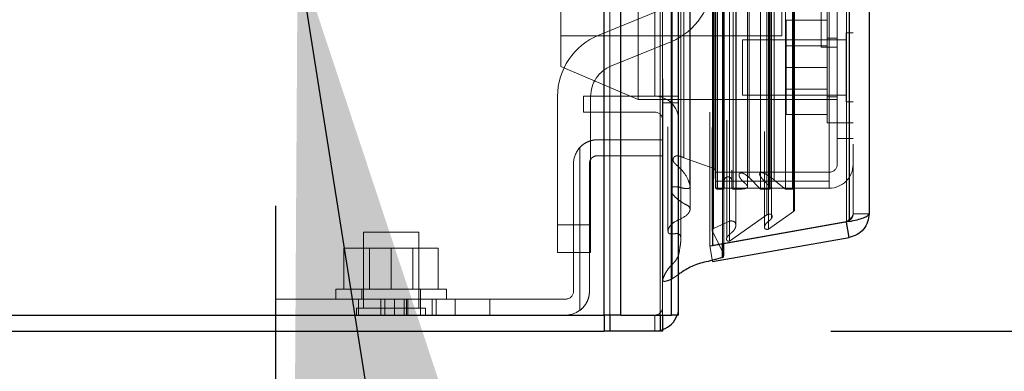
# Model space of a CAD drawing. Header units: inches. Extents: x 0.2 to 10.8, y 0.2 to 8.2.
# Tile 35 of 156: x 1.7055 to 1.9281, y 3.0431 to 3.1225. Entities that reach past the tile are written whole.
import ezdxf

# ---------------------------------------------------------------- set-up
doc = ezdxf.new("R2010")
doc.units = ezdxf.units.IN
doc.header["$MEASUREMENT"] = 0
doc.linetypes.add('HIDDEN', pattern=[0.07500000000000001, 0.05, -0.025])
doc.layers.add('DIMENSIONS', color=140, linetype='Continuous')
doc.styles.add('SLDTEXTSTYLE0', font='TXT', dxfattribs={"width": 0.7})
doc.dimstyles.new('SLDDIMSTYLE1', dxfattribs={"dimtxt": 0.0849609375, "dimasz": 0.13, "dimexe": 0, "dimexo": 0.0625, "dimgap": 0.021240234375, "dimtad": 0, "dimtih": 1, "dimtoh": 1, "dimlfac": 20, "dimrnd": 1e-09, "dimzin": 12, "dimdsep": 46, "dimtxsty": 'SLDTEXTSTYLE0', "dimsah": 1, "dimcen": 0.09, "dimadec": 0, "dimazin": 3, "dimtfac": 1, "dimtmove": 0, "dimatfit": 0, "dimfxl": 0, "dimfrac": 2, "dimtolj": 1, "dimtzin": 12, "dimarcsym": 0})
doc.dimstyles.new('SLDDIMSTYLE3', dxfattribs={"dimtxt": 0.18, "dimasz": 0.13, "dimexe": 0, "dimexo": 0.0625, "dimgap": 0, "dimtad": 0, "dimtih": 1, "dimtoh": 1, "dimdec": 0, "dimrnd": 1e-09, "dimzin": 0, "dimdsep": 46, "dimtxsty": 'Standard', "dimsah": 1, "dimcen": 0.09, "dimadec": 0, "dimazin": 0, "dimtfac": 0.13, "dimtdec": 0, "dimtofl": 0, "dimtmove": 0, "dimatfit": 3, "dimfxl": 0, "dimfrac": 2, "dimtolj": 1, "dimtzin": 0, "dimarcsym": 0})

# ---------------------------------------------------------------- blocks, each defined once
blk = doc.blocks.new('_D_5')
at = {"layer": 'DIMENSIONS'}
for p, q in [((0.9167443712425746, 3.174402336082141), (0.9167443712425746, 3.424402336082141)), ((1.746146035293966, 3.174402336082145), (0.7917443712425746, 3.174402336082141)), ((1.008071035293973, 3.052152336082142), (0.7917443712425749, 3.052152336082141)), ((0.9167443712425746, 2.70312191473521), (0.916744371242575, 3.052152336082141)), ((0.3954705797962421, 2.70312190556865), (0.3669404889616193, 2.70312190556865)), ((0.3669404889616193, 2.70312190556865), (0.3669404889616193, 2.568091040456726)), ((0.6479397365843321, 2.70312190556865), (0.6764698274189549, 2.70312190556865)), ((0.6764698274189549, 2.70312190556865), (0.6764698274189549, 2.568091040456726)), ((0.801112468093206, 2.70312191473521), (0.9167443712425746, 2.70312191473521)), ((0.3669404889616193, 2.568091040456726), (0.3954705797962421, 2.568091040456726)), ((0.6764698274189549, 2.568091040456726), (0.6479397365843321, 2.568091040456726))]:
    blk.add_line(p, q, dxfattribs=at)
for points in [[(0.9167443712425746, 3.174402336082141), (0.9367443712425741, 3.304402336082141), (0.8967443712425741, 3.304402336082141)], [(0.916744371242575, 3.052152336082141), (0.8967443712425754, 2.922152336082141), (0.9367443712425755, 2.922152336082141)]]:
    blk.add_solid(points, dxfattribs=at)
at = {"layer": 'DIMENSIONS', "char_height": 0.08333333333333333, "attachment_point": 1, "style": 'SLDTEXTSTYLE0'}
for s, insert in [('2.45', (0.3954705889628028, 2.82956428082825)), ('62.1', (0.3954705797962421, 2.67551335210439))]:
    blk.add_mtext(s, dxfattribs=dict(at, insert=insert))
blk = doc.blocks.new('_D_6')
at = {"layer": 'DIMENSIONS'}
for p, q in [((0.5371700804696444, 3.505502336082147), (0.5371700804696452, 3.755502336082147)), ((1.746146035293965, 3.505502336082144), (0.4121700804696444, 3.505502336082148)), ((0.3755960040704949, 3.351666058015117), (0.347065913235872, 3.351666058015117)), ((0.347065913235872, 3.351666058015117), (0.347065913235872, 3.216635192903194)), ((0.698744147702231, 3.351666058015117), (0.7272742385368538, 3.351666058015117)), ((0.7272742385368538, 3.351666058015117), (0.7272742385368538, 3.216635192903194)), ((0.347065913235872, 3.216635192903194), (0.3755960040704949, 3.216635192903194)), ((0.7272742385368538, 3.216635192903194), (0.698744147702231, 3.216635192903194)), ((1.746146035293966, 3.174402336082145), (0.4121700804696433, 3.174402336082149)), ((0.5371700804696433, 3.174402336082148), (0.5371700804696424, 2.924402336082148))]:
    blk.add_line(p, q, dxfattribs=at)
for points in [[(0.5371700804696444, 3.505502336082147), (0.5571700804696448, 3.635502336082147), (0.5171700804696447, 3.635502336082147)], [(0.5371700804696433, 3.174402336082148), (0.517170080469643, 3.044402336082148), (0.557170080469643, 3.044402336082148)]]:
    blk.add_solid(points, dxfattribs=at)
at = {"layer": 'DIMENSIONS', "char_height": 0.08333333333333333, "attachment_point": 1, "style": 'SLDTEXTSTYLE0'}
for s, insert in [('6.62', (0.4109355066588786, 3.478108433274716)), ('168.2', (0.3755960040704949, 3.324057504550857))]:
    blk.add_mtext(s, dxfattribs=dict(at, insert=insert))
blk = doc.blocks.new('_D_11')
at = {"layer": 'DIMENSIONS'}
for p, q in [((2.017167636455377, 3.143252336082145), (2.017167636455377, 3.393252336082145)), ((1.826183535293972, 3.143252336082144), (2.142167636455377, 3.143252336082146)), ((1.888898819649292, 3.052152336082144), (2.142167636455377, 3.052152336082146)), ((2.017167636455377, 2.82907330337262), (2.017167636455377, 3.052152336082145)), ((2.138638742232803, 2.82907330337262), (2.017167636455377, 2.82907330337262)), ((2.291811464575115, 2.829073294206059), (2.263281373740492, 2.829073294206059)), ((2.263281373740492, 2.829073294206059), (2.263281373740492, 2.694042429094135)), ((2.544280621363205, 2.829073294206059), (2.572810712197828, 2.829073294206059)), ((2.572810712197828, 2.829073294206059), (2.572810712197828, 2.694042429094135)), ((2.263281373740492, 2.694042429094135), (2.291811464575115, 2.694042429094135)), ((2.572810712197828, 2.694042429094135), (2.544280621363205, 2.694042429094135))]:
    blk.add_line(p, q, dxfattribs=at)
for points in [[(2.017167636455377, 3.143252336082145), (2.037167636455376, 3.273252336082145), (1.997167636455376, 3.273252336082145)], [(2.017167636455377, 3.052152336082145), (1.997167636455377, 2.922152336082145), (2.037167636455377, 2.922152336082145)]]:
    blk.add_solid(points, dxfattribs=at)
at = {"layer": 'DIMENSIONS', "char_height": 0.08333333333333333, "attachment_point": 1, "style": 'SLDTEXTSTYLE0'}
for s, insert in [('1.82', (2.291811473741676, 2.955515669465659)), ('46.3', (2.291811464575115, 2.8014647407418))]:
    blk.add_mtext(s, dxfattribs=dict(at, insert=insert))
blk = doc.blocks.new('_D_12')
at = {"layer": 'DIMENSIONS'}
for p, q in [((1.763371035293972, 3.080439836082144), (1.763371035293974, 2.750495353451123)), ((1.854471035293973, 3.005752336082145), (1.854471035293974, 2.750495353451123)), ((1.173057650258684, 2.87549534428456), (1.144527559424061, 2.87549534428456)), ((1.144527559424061, 2.87549534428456), (1.144527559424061, 2.740464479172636)), ((1.425526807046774, 2.87549534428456), (1.454056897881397, 2.87549534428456)), ((1.454056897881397, 2.87549534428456), (1.454056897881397, 2.740464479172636)), ((1.763371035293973, 2.875495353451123), (1.540653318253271, 2.875495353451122)), ((1.854471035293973, 2.875495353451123), (2.104471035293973, 2.875495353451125)), ((1.144527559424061, 2.740464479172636), (1.173057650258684, 2.740464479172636)), ((1.454056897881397, 2.740464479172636), (1.425526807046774, 2.740464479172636))]:
    blk.add_line(p, q, dxfattribs=at)
for points in [[(1.763371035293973, 2.875495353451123), (1.633371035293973, 2.895495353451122), (1.633371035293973, 2.855495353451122)], [(1.854471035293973, 2.875495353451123), (1.984471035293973, 2.855495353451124), (1.984471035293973, 2.895495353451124)]]:
    blk.add_solid(points, dxfattribs=at)
at = {"layer": 'DIMENSIONS', "char_height": 0.08333333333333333, "attachment_point": 1, "style": 'SLDTEXTSTYLE0'}
for s, insert in [('1.82', (1.173057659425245, 3.00193771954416)), ('46.3', (1.173057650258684, 2.847886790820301))]:
    blk.add_mtext(s, dxfattribs=dict(at, insert=insert))

msp = doc.modelspace()

# ---------------------------------------------------------------- linework, layer by layer
at = {"color": 7, "linetype": 'Continuous', "lineweight": 25}
for p, q in [((1.837625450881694, 3.055752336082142), (1.837625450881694, 5.123250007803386)), ((1.841443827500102, 3.055752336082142), (1.841443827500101, 5.122541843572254)), ((1.852889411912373, 3.055752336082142), (1.852889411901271, 5.117157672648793)), ((1.854471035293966, 3.055752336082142), (1.854471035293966, 5.117002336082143)), ((1.862152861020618, 5.10157984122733), (1.862152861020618, 3.071414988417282)), ((1.893065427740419, 5.096129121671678), (1.893065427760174, 3.076865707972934)), ((1.897527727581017, 5.094362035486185), (1.897527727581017, 3.078632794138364)), ((1.893065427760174, 3.076865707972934), (1.862152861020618, 3.071414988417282)), ((1.893065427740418, 3.073314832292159), (1.892458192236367, 3.07675863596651)), ((1.862152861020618, 3.067864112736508), (1.893065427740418, 3.073314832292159)), ((1.862152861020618, 3.071414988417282), (1.86211119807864, 3.071414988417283)), ((1.864432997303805, 3.068734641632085), (1.864432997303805, 3.071817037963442)), ((1.864738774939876, 3.069195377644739), (1.864738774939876, 3.071870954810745)), ((1.059871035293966, 3.055752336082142), (1.837625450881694, 3.055752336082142)), ((1.841443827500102, 3.055752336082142), (1.837625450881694, 3.055752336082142)), ((1.837627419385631, 3.055752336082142), (1.837627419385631, 3.052152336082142)), ((1.838898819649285, 3.055752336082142), (1.838898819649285, 3.052152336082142)), ((1.841443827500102, 3.055752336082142), (1.852889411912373, 3.055752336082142)), ((1.850344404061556, 3.055752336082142), (1.850344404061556, 3.052152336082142)), ((1.850871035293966, 3.055752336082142), (1.850871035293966, 3.052152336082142)), ((1.854471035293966, 3.055752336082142), (1.852889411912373, 3.055752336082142)), ((1.058071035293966, 3.052152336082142), (1.837627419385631, 3.052152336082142)), ((1.838898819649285, 3.052152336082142), (1.837627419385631, 3.052152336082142)), ((1.850344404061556, 3.052152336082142), (1.838898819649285, 3.052152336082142)), ((1.850871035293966, 3.052152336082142), (1.850344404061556, 3.052152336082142))]:
    msp.add_line(p, q, dxfattribs=at)
at = {"color": 7, "linetype": 'HIDDEN', "lineweight": 18}
for p, q in [((1.837625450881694, 5.123250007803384), (1.837625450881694, 3.055752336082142)), ((1.837625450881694, 5.123250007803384), (1.837625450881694, 3.055752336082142)), ((1.837625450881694, 3.055752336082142), (1.837625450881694, 5.123250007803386)), ((1.83889824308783, 3.055752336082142), (1.83889824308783, 5.122541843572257)), ((1.83889824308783, 3.055752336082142), (1.83889824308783, 5.122541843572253)), ((1.841443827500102, 3.055752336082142), (1.841443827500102, 5.122541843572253)), ((1.850343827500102, 3.055752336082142), (1.850343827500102, 5.117157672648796)), ((1.850343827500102, 3.055752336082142), (1.850343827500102, 5.117157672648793)), ((1.850871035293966, 3.055752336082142), (1.850871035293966, 5.117002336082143)), ((1.852889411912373, 3.055752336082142), (1.852889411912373, 5.117157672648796)), ((1.853041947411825, 3.063932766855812), (1.853041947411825, 5.109062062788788)), ((1.864688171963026, 3.069414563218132), (1.864688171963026, 5.103580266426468)), ((1.864688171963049, 3.069414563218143), (1.864688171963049, 5.103580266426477)), ((1.854995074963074, 3.072908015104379), (1.854995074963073, 5.100089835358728)), ((1.861527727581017, 5.101579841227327), (1.861527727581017, 3.071414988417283)), ((1.864432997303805, 3.071817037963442), (1.864432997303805, 5.101177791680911)), ((1.864738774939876, 3.071870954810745), (1.864738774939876, 5.101123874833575)), ((1.865970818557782, 3.072455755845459), (1.865970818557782, 5.100539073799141)), ((1.852077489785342, 5.098258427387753), (1.852077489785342, 3.074731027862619)), ((1.862091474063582, 5.098163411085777), (1.862091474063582, 3.074831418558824)), ((1.862107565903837, 3.074705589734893), (1.862107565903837, 5.098289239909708)), ((1.862378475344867, 3.075283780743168), (1.862378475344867, 5.097711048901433)), ((1.86237847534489, 3.075283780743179), (1.86237847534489, 5.097711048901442)), ((1.8653754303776, 5.099791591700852), (1.8653754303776, 3.073185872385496)), ((1.874775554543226, 3.075193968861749), (1.874775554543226, 5.097800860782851)), ((1.865989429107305, 3.076984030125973), (1.865989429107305, 5.096010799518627)), ((1.867409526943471, 3.075998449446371), (1.867409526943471, 5.096997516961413)), ((1.873916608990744, 5.09724640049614), (1.873916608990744, 3.075750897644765)), ((1.892440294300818, 5.096129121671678), (1.892440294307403, 3.076865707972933)), ((1.892440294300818, 3.076865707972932), (1.892440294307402, 5.096129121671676)), ((1.893065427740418, 3.076865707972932), (1.893065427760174, 5.096129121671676)), ((1.857057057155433, 3.079671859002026), (1.857057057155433, 5.093323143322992)), ((1.874424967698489, 3.078375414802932), (1.874424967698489, 5.094619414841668)), ((1.875483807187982, 3.077613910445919), (1.875483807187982, 5.095382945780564)), ((1.880435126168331, 3.079156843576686), (1.880435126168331, 5.093837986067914)), ((1.880694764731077, 3.079595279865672), (1.880694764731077, 5.093399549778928)), ((1.893927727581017, 5.094362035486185), (1.893927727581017, 3.078632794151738)), ((1.852780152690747, 5.088999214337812), (1.852780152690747, 3.083996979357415)), ((1.863286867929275, 3.084225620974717), (1.863286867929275, 5.088769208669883)), ((1.863286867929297, 3.084225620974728), (1.863286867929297, 5.088769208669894)), ((1.864531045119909, 5.088769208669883), (1.864531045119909, 3.084225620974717)), ((1.864531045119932, 3.084225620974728), (1.864531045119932, 5.088769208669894)), ((1.866781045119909, 3.084225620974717), (1.866781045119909, 5.088769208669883)), ((1.866781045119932, 5.088769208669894), (1.866781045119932, 3.084225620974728)), ((1.867484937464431, 3.084225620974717), (1.867484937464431, 5.088769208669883)), ((1.872987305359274, 3.084225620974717), (1.872987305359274, 5.088769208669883)), ((1.875054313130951, 3.084225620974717), (1.875054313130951, 5.088769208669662)), ((1.878675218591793, 3.084225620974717), (1.878675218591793, 5.088769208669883)), ((1.880194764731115, 3.084225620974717), (1.880194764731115, 5.088769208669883)), ((1.880194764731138, 3.084225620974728), (1.880194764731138, 5.088769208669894)), ((1.862781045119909, 3.084725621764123), (1.862781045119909, 5.088269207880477)), ((1.862781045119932, 3.084725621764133), (1.862781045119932, 5.088269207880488)), ((1.862927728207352, 3.0860224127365), (1.862927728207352, 5.0869724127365)), ((1.864781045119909, 3.084475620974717), (1.864781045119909, 5.088519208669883)), ((1.866531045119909, 5.088519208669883), (1.866531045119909, 3.084475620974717)), ((1.870064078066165, 3.08477557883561), (1.870064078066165, 5.088228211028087)), ((1.875181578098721, 3.084624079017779), (1.87518157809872, 5.088372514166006)), ((1.876090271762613, 3.086245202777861), (1.876090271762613, 5.086749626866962)), ((1.862738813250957, 3.088373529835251), (1.862738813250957, 5.084621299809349)), ((1.862738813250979, 3.088373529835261), (1.862738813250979, 5.084621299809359)), ((1.868259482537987, 5.086021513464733), (1.868259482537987, 3.086956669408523)), ((1.870392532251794, 3.086802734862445), (1.870392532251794, 5.086192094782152)), ((1.870392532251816, 3.086802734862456), (1.870392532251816, 5.086192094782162)), ((1.872826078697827, 5.085531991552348), (1.872826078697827, 3.087463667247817)), ((1.85321506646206, 5.082170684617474), (1.853215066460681, 3.090832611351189)), ((1.853215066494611, 5.082149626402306), (1.853215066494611, 3.090824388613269)), ((1.862410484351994, 3.088837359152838), (1.862410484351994, 5.084157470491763)), ((1.862410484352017, 3.088837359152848), (1.862410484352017, 5.084157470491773)), ((1.855695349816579, 3.091291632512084), (1.855695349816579, 5.081703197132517)), ((1.849071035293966, 3.10520233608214), (1.849071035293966, 5.067752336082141)), ((1.849071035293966, 3.10520233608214), (1.849071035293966, 5.067752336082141)), ((1.849071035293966, 3.105202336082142), (1.849071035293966, 5.067752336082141)), ((1.849071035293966, 3.105202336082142), (1.849071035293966, 5.067752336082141)), ((1.832971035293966, 3.295577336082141), (1.832971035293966, 3.105202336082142)), ((1.845327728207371, 3.104439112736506), (1.845327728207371, 3.189439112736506)), ((1.827827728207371, 3.111939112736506), (1.827827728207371, 3.181939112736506)), ((1.877827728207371, 3.118814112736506), (1.877827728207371, 3.175064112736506)), ((1.88672772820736, 3.116299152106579), (1.88672772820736, 3.150149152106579)), ((1.888527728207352, 3.0860224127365), (1.888527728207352, 3.1280224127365)), ((1.890327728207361, 3.095664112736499), (1.890327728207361, 3.1280224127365)), ((1.836470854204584, 3.119013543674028), (1.849906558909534, 3.124447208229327)), ((1.888077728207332, 3.124214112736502), (1.888077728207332, 3.111714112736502)), ((1.888077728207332, 3.122364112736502), (1.878827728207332, 3.122364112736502)), ((1.878827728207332, 3.122364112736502), (1.878827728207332, 3.111714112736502)), ((1.827827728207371, 3.118814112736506), (1.877827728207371, 3.118814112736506)), ((1.892365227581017, 3.119526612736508), (1.892365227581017, 3.111714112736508)), ((1.893927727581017, 3.119526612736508), (1.892365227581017, 3.119526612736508)), ((1.852718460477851, 3.117494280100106), (1.839282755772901, 3.112060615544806)), ((1.868927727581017, 3.117964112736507), (1.868927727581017, 3.111714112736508)), ((1.892365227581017, 3.117964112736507), (1.868927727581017, 3.117964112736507)), ((1.888077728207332, 3.116611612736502), (1.878827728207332, 3.116611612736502)), ((1.890327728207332, 3.118339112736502), (1.888077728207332, 3.118339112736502)), ((1.88672772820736, 3.116299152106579), (1.89032772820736, 3.116299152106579)), ((1.827827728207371, 3.111939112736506), (1.845327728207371, 3.104439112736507)), ((1.868927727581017, 3.111714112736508), (1.868927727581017, 3.105464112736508)), ((1.888077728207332, 3.111714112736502), (1.878827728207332, 3.111714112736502)), ((1.878827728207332, 3.111714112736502), (1.878827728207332, 3.101064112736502)), ((1.888077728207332, 3.111714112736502), (1.888077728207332, 3.099214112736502)), ((1.892365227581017, 3.111714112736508), (1.892365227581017, 3.103901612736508)), ((1.868927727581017, 3.105464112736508), (1.892365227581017, 3.105464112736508)), ((1.878827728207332, 3.106816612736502), (1.888077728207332, 3.106816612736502)), ((1.827094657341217, 3.076150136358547), (1.827094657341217, 3.105107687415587)), ((1.832971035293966, 3.101602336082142), (1.832971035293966, 3.105202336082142)), ((1.832971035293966, 3.105202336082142), (1.849071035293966, 3.105202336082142)), ((1.834594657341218, 3.105107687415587), (1.834594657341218, 3.076150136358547)), ((1.845327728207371, 3.104439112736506), (1.890327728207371, 3.104439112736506)), ((1.849071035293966, 3.105202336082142), (1.850871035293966, 3.105202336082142)), ((1.850871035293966, 3.105202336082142), (1.854471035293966, 3.105202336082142)), ((1.850871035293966, 3.103702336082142), (1.854471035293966, 3.103702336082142)), ((1.888077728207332, 3.105089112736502), (1.890327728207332, 3.105089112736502)), ((1.892365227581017, 3.103901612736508), (1.893927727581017, 3.103901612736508)), ((1.849071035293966, 3.101602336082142), (1.832971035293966, 3.101602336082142)), ((1.888077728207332, 3.101064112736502), (1.878827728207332, 3.101064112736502)), ((1.888077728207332, 3.099214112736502), (1.890327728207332, 3.099214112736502)), ((1.890327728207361, 3.0992141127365), (1.893927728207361, 3.0992141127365)), ((1.836121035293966, 3.095352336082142), (1.850871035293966, 3.095352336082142)), ((1.890327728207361, 3.095664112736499), (1.893927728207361, 3.095664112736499)), ((1.890327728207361, 3.089814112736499), (1.890327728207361, 3.095664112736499)), ((1.832121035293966, 3.056802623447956), (1.832121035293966, 3.093580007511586)), ((1.832121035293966, 3.093580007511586), (1.832121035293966, 3.056802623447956)), ((1.832121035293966, 3.056802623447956), (1.832121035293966, 3.093580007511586)), ((1.832121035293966, 3.093580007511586), (1.832121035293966, 3.056802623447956)), ((1.832121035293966, 3.056802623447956), (1.832121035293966, 3.093580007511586)), ((1.832121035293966, 3.093580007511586), (1.832121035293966, 3.056802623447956)), ((1.830721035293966, 3.089952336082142), (1.830721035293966, 3.061152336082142)), ((1.834321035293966, 3.089952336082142), (1.834321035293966, 3.061152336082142)), ((1.850871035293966, 3.091752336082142), (1.836121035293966, 3.091752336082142)), ((1.855695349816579, 3.091291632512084), (1.862410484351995, 3.088837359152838)), ((1.862738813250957, 3.088373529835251), (1.862781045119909, 3.084725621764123)), ((1.86292772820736, 3.0880141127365), (1.88852772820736, 3.0880141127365)), ((1.862927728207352, 3.0860224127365), (1.888527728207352, 3.0860224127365)), ((1.86292772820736, 3.0860224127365), (1.86292772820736, 3.084414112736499)), ((1.868259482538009, 3.086956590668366), (1.868259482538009, 3.086950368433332)), ((1.870392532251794, 3.086802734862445), (1.872987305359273, 3.084225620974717)), ((1.8760902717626, 3.08624520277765), (1.878675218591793, 3.084225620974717)), ((1.88852772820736, 3.0860224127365), (1.88852772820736, 3.084414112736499)), ((1.86292772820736, 3.084414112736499), (1.88852772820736, 3.084414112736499)), ((1.863286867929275, 3.084225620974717), (1.864531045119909, 3.084225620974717)), ((1.866781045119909, 3.084225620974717), (1.867484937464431, 3.084225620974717)), ((1.870064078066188, 3.084765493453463), (1.870064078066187, 3.084775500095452)), ((1.872987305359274, 3.084225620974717), (1.875054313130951, 3.084225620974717)), ((1.875181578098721, 3.084225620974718), (1.875181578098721, 3.084624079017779)), ((1.878675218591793, 3.084225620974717), (1.880194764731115, 3.084225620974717)), ((1.857057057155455, 3.07967168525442), (1.857057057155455, 3.079671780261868)), ((1.880435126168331, 3.079156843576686), (1.874775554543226, 3.075193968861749)), ((1.892440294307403, 3.076865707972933), (1.861527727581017, 3.071414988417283)), ((1.861527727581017, 3.07140942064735), (1.892440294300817, 3.076860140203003)), ((1.865989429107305, 3.076984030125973), (1.862378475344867, 3.075283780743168)), ((1.874424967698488, 3.078375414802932), (1.865970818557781, 3.072455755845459)), ((1.875483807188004, 3.07761127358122), (1.875483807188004, 3.077613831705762)), ((1.893065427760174, 3.076865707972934), (1.892440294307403, 3.076865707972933)), ((1.892458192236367, 3.07675863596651), (1.892440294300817, 3.076860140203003)), ((1.893927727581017, 3.078632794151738), (1.897527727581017, 3.078632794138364)), ((1.789471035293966, 3.074502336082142), (1.783221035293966, 3.074502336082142)), ((1.783221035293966, 3.074502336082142), (1.783221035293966, 3.057314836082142)), ((1.795721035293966, 3.074502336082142), (1.789471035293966, 3.074502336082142)), ((1.795721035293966, 3.057314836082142), (1.795721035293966, 3.074502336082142)), ((1.834594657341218, 3.076150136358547), (1.827094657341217, 3.076150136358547)), ((1.827094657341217, 3.069900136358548), (1.827094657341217, 3.076150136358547)), ((1.834594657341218, 3.076150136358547), (1.827094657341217, 3.076150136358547)), ((1.83459465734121, 3.076150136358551), (1.827094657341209, 3.076150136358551)), ((1.83459465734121, 3.076150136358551), (1.827094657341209, 3.076150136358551)), ((1.83459465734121, 3.076150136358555), (1.827094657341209, 3.076150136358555)), ((1.83459465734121, 3.076150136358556), (1.827094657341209, 3.076150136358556)), ((1.834594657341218, 3.076150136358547), (1.834594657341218, 3.069900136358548)), ((1.862107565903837, 3.074705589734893), (1.864688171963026, 3.069414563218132)), ((1.873916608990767, 3.075750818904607), (1.873916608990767, 3.075748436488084)), ((1.778821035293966, 3.061602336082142), (1.778821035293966, 3.070852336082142)), ((1.789471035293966, 3.070852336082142), (1.778821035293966, 3.070852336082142)), ((1.784573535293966, 3.070852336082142), (1.784573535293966, 3.061602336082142)), ((1.789471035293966, 3.061602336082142), (1.789471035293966, 3.070852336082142)), ((1.800121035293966, 3.070852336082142), (1.789471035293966, 3.070852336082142)), ((1.794368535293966, 3.061602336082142), (1.794368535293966, 3.070852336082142)), ((1.800121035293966, 3.061602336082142), (1.800121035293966, 3.070852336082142)), ((1.834594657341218, 3.069900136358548), (1.827094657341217, 3.069900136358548)), ((1.86211119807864, 3.071414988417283), (1.861527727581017, 3.071414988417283)), ((1.862152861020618, 3.067864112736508), (1.861527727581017, 3.07140942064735)), ((1.854471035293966, 3.064950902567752), (1.853041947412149, 3.063932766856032)), ((1.776971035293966, 3.061602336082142), (1.801971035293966, 3.061602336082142)), ((1.776971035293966, 3.061602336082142), (1.776971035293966, 3.059352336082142)), ((1.782846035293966, 3.061602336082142), (1.782846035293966, 3.059352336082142)), ((1.796096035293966, 3.059352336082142), (1.796096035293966, 3.061602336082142)), ((1.801971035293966, 3.059352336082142), (1.801971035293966, 3.061602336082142)), ((1.763371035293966, 3.055752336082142), (1.763371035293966, 3.059352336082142)), ((1.763371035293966, 3.059352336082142), (1.782121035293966, 3.059352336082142)), ((1.782121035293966, 3.059352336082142), (1.782121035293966, 3.055752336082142)), ((1.828921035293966, 3.059352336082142), (1.782121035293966, 3.059352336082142)), ((1.782121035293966, 3.055752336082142), (1.782121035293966, 3.059352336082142)), ((1.782121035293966, 3.059352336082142), (1.782121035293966, 3.055752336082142)), ((1.782121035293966, 3.055752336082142), (1.782121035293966, 3.059352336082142)), ((1.782121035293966, 3.059352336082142), (1.782121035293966, 3.055752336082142)), ((1.782121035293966, 3.055752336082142), (1.782121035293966, 3.059352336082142)), ((1.787162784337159, 3.055752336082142), (1.787162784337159, 3.059352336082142)), ((1.787167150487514, 3.055752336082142), (1.787167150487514, 3.059352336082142)), ((1.788070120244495, 3.055752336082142), (1.788070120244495, 3.059352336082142)), ((1.790212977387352, 3.055752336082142), (1.790212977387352, 3.059352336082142)), ((1.790212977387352, 3.055752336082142), (1.790212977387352, 3.059352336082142)), ((1.790212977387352, 3.055752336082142), (1.790212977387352, 3.059352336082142)), ((1.792423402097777, 3.055752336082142), (1.792423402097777, 3.059352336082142)), ((1.792925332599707, 3.055752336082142), (1.792925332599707, 3.059352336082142)), ((1.79328247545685, 3.055752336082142), (1.79328247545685, 3.059352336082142)), ((1.796139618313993, 3.055752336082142), (1.796139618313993, 3.059352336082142)), ((1.796139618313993, 3.055752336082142), (1.796139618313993, 3.059352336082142)), ((1.796139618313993, 3.055752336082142), (1.796139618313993, 3.059352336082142)), ((1.796139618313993, 3.055752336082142), (1.796139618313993, 3.059352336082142)), ((1.796139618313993, 3.055752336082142), (1.796139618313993, 3.059352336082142)), ((1.796139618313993, 3.055752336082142), (1.796139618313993, 3.059352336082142)), ((1.79878440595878, 3.055752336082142), (1.79878440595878, 3.059352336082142)), ((1.799662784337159, 3.055752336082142), (1.799662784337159, 3.059352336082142)), ((1.803996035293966, 3.055752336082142), (1.803996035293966, 3.059352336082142)), ((1.803996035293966, 3.055752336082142), (1.803996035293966, 3.059352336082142)), ((1.803996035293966, 3.055752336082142), (1.803996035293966, 3.059352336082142)), ((1.803996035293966, 3.055752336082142), (1.803996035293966, 3.059352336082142)), ((1.803996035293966, 3.055752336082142), (1.803996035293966, 3.059352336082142)), ((1.803996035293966, 3.055752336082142), (1.803996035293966, 3.059352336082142)), ((1.803996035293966, 3.055752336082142), (1.803996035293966, 3.059352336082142)), ((1.803996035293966, 3.055752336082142), (1.803996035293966, 3.059352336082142)), ((1.803996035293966, 3.055752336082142), (1.803996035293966, 3.059352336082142)), ((1.803996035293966, 3.055752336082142), (1.803996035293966, 3.059352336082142)), ((1.803996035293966, 3.055752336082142), (1.803996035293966, 3.059352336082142)), ((1.803996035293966, 3.055752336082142), (1.803996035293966, 3.059352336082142)), ((1.811808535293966, 3.055752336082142), (1.811808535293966, 3.059352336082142)), ((1.789471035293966, 3.057314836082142), (1.781658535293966, 3.057314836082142)), ((1.781658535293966, 3.057314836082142), (1.781658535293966, 3.055752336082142)), ((1.797283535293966, 3.057314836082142), (1.789471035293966, 3.057314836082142)), ((1.797283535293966, 3.055752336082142), (1.797283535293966, 3.057314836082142)), ((1.837627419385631, 3.055752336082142), (1.837627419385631, 3.052152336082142)), ((1.838898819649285, 3.055752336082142), (1.838898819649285, 3.052152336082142)), ((1.849071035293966, 3.055752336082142), (1.849071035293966, 3.052152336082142)), ((1.850344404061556, 3.055752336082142), (1.850344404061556, 3.052152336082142))]:
    msp.add_line(p, q, dxfattribs=at)
at = {"color": 7, "linetype": 'HIDDEN', "lineweight": 18, "flags": 128}
for points in [[(1.850937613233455, 5.109096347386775), (1.850937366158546, 4.09458125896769), (1.850937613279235, 3.063898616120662)], [(1.850937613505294, 5.109096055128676), (1.850937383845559, 4.075875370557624), (1.85093761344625, 3.06389659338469)], [(1.852077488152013, 5.098271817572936), (1.852077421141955, 4.127850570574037), (1.852077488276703, 3.07472424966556)], [(1.852780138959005, 5.08899811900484), (1.852779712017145, 4.065249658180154), (1.852780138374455, 3.08400722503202)], [(1.857049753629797, 3.085019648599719), (1.857049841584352, 4.078402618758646), (1.857049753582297, 5.087974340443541)], [(1.854471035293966, 3.057552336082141), (1.854367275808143, 3.056498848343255), (1.854162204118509, 3.055752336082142)], [(1.850871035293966, 3.052461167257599), (1.850124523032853, 3.052256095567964), (1.849071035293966, 3.052152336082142)]]:
    msp.add_lwpolyline(points, dxfattribs=at)
at = {"color": 7, "linetype": 'HIDDEN', "lineweight": 18}
for centre, radius, start, end in [((1.847094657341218, 3.131400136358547), 0.01500000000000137, 292.0193813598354, 0), ((1.842094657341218, 3.105107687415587), 0.01500000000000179, 112.019381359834, 180), ((1.842094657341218, 3.105107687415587), 0.00749999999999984, 112.0193813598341, 180), ((1.849071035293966, 3.099802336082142), 0.005400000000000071, 0, 90), ((1.849071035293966, 3.099802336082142), 0.001799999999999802, 0, 90), ((1.836121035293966, 3.089952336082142), 0.00540000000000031, 137.7945535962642, 180), ((1.888527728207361, 3.089814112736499), 0.005399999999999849, 270.0000000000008, 0), ((1.888527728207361, 3.089814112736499), 0.001800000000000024, 270.0000000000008, 0), ((1.86223884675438, 3.08836774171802), 0.0005000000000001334, 0.6632841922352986, 69.92345722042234), ((1.865656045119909, 3.086100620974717), 0.0008749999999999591, 0, 180), ((1.863286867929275, 3.084731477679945), 0.000505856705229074, 180.6632841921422, 270.0000000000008), ((1.864531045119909, 3.084475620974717), 0.0002500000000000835, 270.0000000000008, 0), ((1.866781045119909, 3.084475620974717), 0.0002500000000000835, 180, 270.0000000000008), ((1.880194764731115, 3.083725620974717), 0.000500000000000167, 0, 90), ((1.880194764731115, 3.079595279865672), 0.0005000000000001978, 298.7326247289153, 0), ((1.862591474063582, 3.074831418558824), 0.0005000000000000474, 115.2138142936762, 194.5756249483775), ((1.864238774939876, 3.069195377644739), 0.0004999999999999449, 0, 25.99999999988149), ((1.828921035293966, 3.061152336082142), 0.001800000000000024, 270.0000000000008, 0), ((1.828921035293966, 3.061152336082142), 0.005399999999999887, 270.0000000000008, 306.3412030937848), ((1.849071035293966, 3.057552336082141), 0.001799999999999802, 270.0000000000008, 0)]:
    msp.add_arc(centre, radius, start, end, dxfattribs=at)
at = {"color": 7, "linetype": 'Continuous', "lineweight": 25}
for centre, radius, start, end in [((1.864238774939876, 3.069195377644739), 0.0005000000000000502, 292.8577603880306, 0), ((1.849071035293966, 3.057552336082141), 0.005399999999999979, 289.4712206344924, 340.5287793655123)]:
    msp.add_arc(centre, radius, start, end, dxfattribs=at)
at = {"color": 7, "linetype": 'HIDDEN', "lineweight": 18}
for points, knots in [([(1.832121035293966, 3.093580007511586), (1.832376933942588, 3.093862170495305), (1.832657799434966, 3.094112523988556), (1.833267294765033, 3.094552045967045), (1.833600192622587, 3.094742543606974), (1.834286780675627, 3.095045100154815), (1.834641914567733, 3.095159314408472), (1.835375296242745, 3.095313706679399), (1.835748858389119, 3.095352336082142), (1.836121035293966, 3.095352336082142)], [0, 0, 0, 0, 0.25, 0.25, 0.5, 0.5, 0.75, 0.75, 1, 1, 1, 1]), ([(1.836121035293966, 3.091752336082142), (1.835887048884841, 3.091752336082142), (1.8356563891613, 3.091707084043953), (1.835222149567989, 3.091529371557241), (1.835022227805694, 3.091397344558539), (1.83452021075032, 3.090900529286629), (1.834321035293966, 3.090431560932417), (1.834321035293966, 3.089952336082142)], [0, 0, 0, 0, 0.2500000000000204, 0.2500000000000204, 0.5000000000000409, 0.5000000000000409, 1, 1, 1, 1]), ([(1.857045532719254, 3.079671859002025), (1.857048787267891, 3.079707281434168), (1.857063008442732, 3.079862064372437), (1.856973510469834, 3.080086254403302), (1.856668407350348, 3.080486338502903), (1.855930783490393, 3.080756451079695), (1.85502924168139, 3.081354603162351), (1.854002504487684, 3.082090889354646), (1.853194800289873, 3.082924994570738), (1.852843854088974, 3.083604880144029), (1.852765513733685, 3.084021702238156), (1.852779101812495, 3.084292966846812), (1.852864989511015, 3.084491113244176), (1.85295355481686, 3.084598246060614), (1.853087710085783, 3.084681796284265), (1.853332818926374, 3.084760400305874), (1.853983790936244, 3.084776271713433), (1.85493229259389, 3.084554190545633), (1.855844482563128, 3.084342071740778), (1.856453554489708, 3.084307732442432), (1.856716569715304, 3.08435189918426), (1.85686731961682, 3.084411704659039), (1.856959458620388, 3.084493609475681), (1.857025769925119, 3.084591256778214), (1.857079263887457, 3.084769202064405), (1.857060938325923, 3.084986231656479), (1.856979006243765, 3.08536037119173), (1.856828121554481, 3.085792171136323), (1.856350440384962, 3.08696408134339), (1.855477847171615, 3.088331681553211), (1.854164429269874, 3.089494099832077), (1.853543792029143, 3.09009021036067), (1.853308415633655, 3.090431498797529), (1.853199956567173, 3.09071826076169), (1.85322923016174, 3.091036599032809), (1.853356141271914, 3.091311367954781), (1.853533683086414, 3.09152788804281), (1.853727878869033, 3.091640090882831), (1.853922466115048, 3.091710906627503), (1.854216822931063, 3.091749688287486), (1.854857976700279, 3.091644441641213), (1.855334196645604, 3.091443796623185), (1.855695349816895, 3.091291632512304)], [0, 0, 0, 0, 0.005720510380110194, 0.02499651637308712, 0.03716996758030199, 0.0779831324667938, 0.1161217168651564, 0.1792056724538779, 0.2459106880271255, 0.2783902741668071, 0.295557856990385, 0.3128002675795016, 0.321756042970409, 0.3288690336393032, 0.3345324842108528, 0.3414312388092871, 0.3588667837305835, 0.4077770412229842, 0.4542518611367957, 0.4696668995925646, 0.4768802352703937, 0.4849744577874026, 0.4891608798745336, 0.4935953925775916, 0.5023243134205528, 0.5177781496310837, 0.5293438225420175, 0.5638428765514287, 0.5897146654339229, 0.7271221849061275, 0.8019382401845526, 0.8328056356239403, 0.8466268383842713, 0.8632146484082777, 0.8799321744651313, 0.897088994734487, 0.9120686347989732, 0.9189250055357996, 0.9254284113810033, 0.937065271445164, 0.9522718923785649, 1, 1, 1, 1]), ([(1.867484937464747, 3.084225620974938), (1.867664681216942, 3.084220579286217), (1.868002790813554, 3.084211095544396), (1.86847840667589, 3.084216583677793), (1.868890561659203, 3.084235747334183), (1.869240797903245, 3.084272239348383), (1.869535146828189, 3.084327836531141), (1.869781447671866, 3.08440688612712), (1.869973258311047, 3.08452743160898), (1.870082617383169, 3.084709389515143), (1.870051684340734, 3.084861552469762), (1.869975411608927, 3.084996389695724), (1.869870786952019, 3.085142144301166), (1.869698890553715, 3.085327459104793), (1.86942060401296, 3.085585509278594), (1.869080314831, 3.085895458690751), (1.868741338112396, 3.086249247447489), (1.868468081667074, 3.086585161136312), (1.86827326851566, 3.086904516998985), (1.868138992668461, 3.087201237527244), (1.868129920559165, 3.087455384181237), (1.868197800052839, 3.087646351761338), (1.86830466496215, 3.087775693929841), (1.86846146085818, 3.087844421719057), (1.868642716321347, 3.087859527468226), (1.868851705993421, 3.087839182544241), (1.869090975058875, 3.087777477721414), (1.869366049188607, 3.087646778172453), (1.869667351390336, 3.087435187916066), (1.870027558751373, 3.087156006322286), (1.87026297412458, 3.086928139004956), (1.87039253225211, 3.086802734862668)], [0, 0, 0, 0, 0.05160017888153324, 0.09706326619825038, 0.1364041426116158, 0.1700382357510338, 0.1985190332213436, 0.2234229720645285, 0.2470195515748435, 0.2713163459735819, 0.2966105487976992, 0.3102882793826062, 0.3318031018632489, 0.3615707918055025, 0.3999268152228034, 0.4632548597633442, 0.5211071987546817, 0.5733358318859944, 0.6200679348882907, 0.6617528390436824, 0.6994333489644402, 0.7213754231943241, 0.7400102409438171, 0.7567370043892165, 0.7731511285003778, 0.7917149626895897, 0.8167908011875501, 0.8462062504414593, 0.8858170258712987, 0.9371607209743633, 0.9999999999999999, 0.9999999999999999, 0.9999999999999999, 0.9999999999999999]), ([(1.875054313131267, 3.084225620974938), (1.875066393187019, 3.084231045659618), (1.875098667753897, 3.084245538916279), (1.87515025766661, 3.084277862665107), (1.87520942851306, 3.084331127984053), (1.875254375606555, 3.084414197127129), (1.875239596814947, 3.084525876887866), (1.875179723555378, 3.08463634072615), (1.875046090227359, 3.084816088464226), (1.874812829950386, 3.085027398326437), (1.874529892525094, 3.08531802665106), (1.874239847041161, 3.085610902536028), (1.873956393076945, 3.085906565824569), (1.873673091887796, 3.086217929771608), (1.87339233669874, 3.086545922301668), (1.873121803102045, 3.086891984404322), (1.872929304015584, 3.087195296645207), (1.872820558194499, 3.087449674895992), (1.872769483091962, 3.087649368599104), (1.872831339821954, 3.087805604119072), (1.872937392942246, 3.087890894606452), (1.873039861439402, 3.087928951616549), (1.873166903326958, 3.087943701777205), (1.873311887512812, 3.087939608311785), (1.873467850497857, 3.087915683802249), (1.873665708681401, 3.087860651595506), (1.873912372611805, 3.087758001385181), (1.874218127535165, 3.087603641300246), (1.874560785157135, 3.087400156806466), (1.874895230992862, 3.087177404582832), (1.875202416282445, 3.086956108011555), (1.875466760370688, 3.086762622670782), (1.87570317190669, 3.086581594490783), (1.875910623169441, 3.086411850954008), (1.876032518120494, 3.086298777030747), (1.87609027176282, 3.086245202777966)], [0, 0, 0, 0, 0.004393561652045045, 0.01173838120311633, 0.02163481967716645, 0.03350566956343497, 0.0477930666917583, 0.06568677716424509, 0.08271741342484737, 0.130939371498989, 0.1816873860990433, 0.2321676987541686, 0.2822821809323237, 0.331964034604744, 0.3859283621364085, 0.4419290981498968, 0.4994657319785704, 0.5270849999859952, 0.5544187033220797, 0.5825390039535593, 0.5921652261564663, 0.6028740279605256, 0.61562060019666, 0.6301815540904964, 0.6459191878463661, 0.6630307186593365, 0.6933290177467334, 0.7305967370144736, 0.7749517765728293, 0.8266059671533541, 0.8674982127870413, 0.905333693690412, 0.9400534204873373, 0.9715974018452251, 1, 1, 1, 1]), ([(1.857048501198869, 3.07967168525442), (1.857052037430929, 3.07965457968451), (1.857080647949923, 3.079516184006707), (1.856961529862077, 3.079168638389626), (1.856678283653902, 3.078683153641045), (1.855642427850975, 3.077684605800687), (1.853769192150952, 3.077113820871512), (1.852567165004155, 3.07599339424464), (1.852216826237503, 3.075346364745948), (1.852080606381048, 3.074954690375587), (1.852091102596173, 3.074780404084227), (1.852094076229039, 3.074731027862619)], [0, 0, 0, 0, 0.0081521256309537, 0.0659562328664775, 0.164664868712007, 0.2580122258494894, 0.648450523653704, 0.812091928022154, 0.9180537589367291, 0.9767841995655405, 1, 1, 1, 1]), ([(1.865970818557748, 3.072455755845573), (1.865949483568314, 3.072450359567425), (1.865905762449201, 3.072439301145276), (1.865833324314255, 3.072436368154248), (1.865757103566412, 3.072444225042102), (1.865678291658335, 3.072464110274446), (1.865599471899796, 3.072495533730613), (1.865523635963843, 3.072537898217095), (1.865454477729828, 3.072590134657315), (1.865391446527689, 3.072655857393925), (1.865326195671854, 3.072756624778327), (1.865268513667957, 3.072981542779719), (1.86540466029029, 3.073286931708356), (1.865672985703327, 3.073648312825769), (1.866034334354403, 3.074017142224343), (1.866475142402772, 3.074394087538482), (1.866831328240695, 3.074713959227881), (1.867061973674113, 3.074997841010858), (1.867210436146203, 3.075229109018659), (1.867338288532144, 3.075510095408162), (1.867417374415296, 3.075842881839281), (1.867413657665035, 3.076193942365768), (1.867337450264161, 3.076522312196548), (1.86719670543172, 3.076751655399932), (1.867017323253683, 3.076893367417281), (1.866798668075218, 3.076973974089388), (1.866547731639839, 3.077011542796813), (1.866271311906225, 3.077017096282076), (1.866084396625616, 3.076995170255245), (1.865989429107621, 3.076984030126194)], [0, 0, 0, 0, 0.008015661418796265, 0.0164262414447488, 0.02548130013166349, 0.03532265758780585, 0.04596838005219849, 0.05731829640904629, 0.06918684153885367, 0.08154973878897, 0.09716460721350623, 0.1262066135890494, 0.1938647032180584, 0.2508569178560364, 0.3344528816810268, 0.4187957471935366, 0.5010146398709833, 0.5361129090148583, 0.5786151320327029, 0.6281782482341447, 0.6848127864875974, 0.7500089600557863, 0.8064906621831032, 0.8477527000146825, 0.8748195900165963, 0.9022650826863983, 0.9327237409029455, 0.9658184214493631, 1, 1, 1, 1]), ([(1.87477555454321, 3.075193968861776), (1.874751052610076, 3.075181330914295), (1.874701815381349, 3.075155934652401), (1.874615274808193, 3.075132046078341), (1.874523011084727, 3.075118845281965), (1.874426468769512, 3.075117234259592), (1.874328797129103, 3.075126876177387), (1.874233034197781, 3.075147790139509), (1.874142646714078, 3.075179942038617), (1.874061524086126, 3.07522329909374), (1.873978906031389, 3.075290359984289), (1.873907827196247, 3.075409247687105), (1.873889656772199, 3.075567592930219), (1.873905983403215, 3.075734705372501), (1.873984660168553, 3.076021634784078), (1.87425056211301, 3.076466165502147), (1.874728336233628, 3.076861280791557), (1.87512218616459, 3.077195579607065), (1.87537455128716, 3.077453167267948), (1.875567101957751, 3.077734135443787), (1.875650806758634, 3.078034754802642), (1.875571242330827, 3.078305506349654), (1.875416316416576, 3.07849532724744), (1.875258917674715, 3.078578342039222), (1.875101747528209, 3.078593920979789), (1.874941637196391, 3.078572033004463), (1.874780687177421, 3.078525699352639), (1.874607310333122, 3.078457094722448), (1.874493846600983, 3.078406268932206), (1.874424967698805, 3.078375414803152)], [0, 0, 0, 0, 0.01286879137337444, 0.02586014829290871, 0.03915414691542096, 0.05280973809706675, 0.06678895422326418, 0.08099193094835, 0.09530063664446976, 0.109635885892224, 0.1240351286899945, 0.1483514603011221, 0.18697179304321, 0.2169893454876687, 0.249570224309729, 0.3631535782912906, 0.4986136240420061, 0.5635885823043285, 0.6272607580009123, 0.6891535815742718, 0.7481889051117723, 0.8066944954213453, 0.8499554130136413, 0.873983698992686, 0.8919318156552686, 0.9150774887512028, 0.9430074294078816, 0.9654022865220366, 0.9999999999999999, 0.9999999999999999, 0.9999999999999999, 0.9999999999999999]), ([(1.893927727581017, 3.078632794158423), (1.893926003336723, 3.078590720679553), (1.893922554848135, 3.078506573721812), (1.893894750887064, 3.078380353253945), (1.893850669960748, 3.0782541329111), (1.893789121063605, 3.078127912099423), (1.89371115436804, 3.078001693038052), (1.893617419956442, 3.077875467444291), (1.893481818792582, 3.077717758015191), (1.893290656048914, 3.077528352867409), (1.893032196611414, 3.077307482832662), (1.892746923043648, 3.077086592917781), (1.892542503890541, 3.076939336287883), (1.892440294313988, 3.076865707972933)], [0, 0, 0, 0, 0.07144899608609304, 0.142897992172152, 0.2143469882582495, 0.2857959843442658, 0.3572449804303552, 0.4286939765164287, 0.5001429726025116, 0.6251072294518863, 0.7500714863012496, 0.8750357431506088, 1, 1, 1, 1]), ([(1.892440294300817, 3.076860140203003), (1.892498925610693, 3.07687222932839), (1.892616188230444, 3.076896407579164), (1.892786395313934, 3.076954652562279), (1.892950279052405, 3.077028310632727), (1.893105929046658, 3.077118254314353), (1.893251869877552, 3.077223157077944), (1.893386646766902, 3.077342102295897), (1.893539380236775, 3.07750672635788), (1.893694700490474, 3.077728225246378), (1.893827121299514, 3.07801402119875), (1.893911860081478, 3.0783186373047), (1.893922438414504, 3.078528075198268), (1.893927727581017, 3.078632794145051)], [0, 0, 0, 0, 0.0714489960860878, 0.1428979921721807, 0.2143469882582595, 0.2857959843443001, 0.3572449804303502, 0.4286939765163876, 0.5001429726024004, 0.6251072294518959, 0.7500714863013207, 0.8750357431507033, 1, 1, 1, 1]), ([(1.853041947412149, 3.063932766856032), (1.852695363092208, 3.063790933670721), (1.852228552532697, 3.063599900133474), (1.851633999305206, 3.06341894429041), (1.851350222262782, 3.063371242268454), (1.851174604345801, 3.063373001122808), (1.851090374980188, 3.063389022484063), (1.851034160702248, 3.063410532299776), (1.850988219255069, 3.063444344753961), (1.85093991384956, 3.0635056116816), (1.850891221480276, 3.063654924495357), (1.850929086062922, 3.063918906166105), (1.851163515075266, 3.064559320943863), (1.851625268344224, 3.065472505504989), (1.852290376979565, 3.066459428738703), (1.853033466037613, 3.067205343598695), (1.85367771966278, 3.067876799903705), (1.854195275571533, 3.068617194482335), (1.854593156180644, 3.069660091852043), (1.854747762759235, 3.070980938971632), (1.854965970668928, 3.072133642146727), (1.854999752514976, 3.072872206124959), (1.854987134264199, 3.073169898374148), (1.854945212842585, 3.073464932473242), (1.854869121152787, 3.073751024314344), (1.854690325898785, 3.073965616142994), (1.854496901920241, 3.074079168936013), (1.854234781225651, 3.074170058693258), (1.853706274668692, 3.074159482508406), (1.853202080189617, 3.074090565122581), (1.852766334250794, 3.074075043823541), (1.852552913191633, 3.07409561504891), (1.852382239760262, 3.074152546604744), (1.852278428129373, 3.074213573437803), (1.852233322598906, 3.074249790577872), (1.852215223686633, 3.074266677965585), (1.852206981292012, 3.074274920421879), (1.85220299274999, 3.074279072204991), (1.852198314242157, 3.07428404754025), (1.85218780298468, 3.074295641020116), (1.852152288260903, 3.074339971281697), (1.852079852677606, 3.074479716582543), (1.852090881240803, 3.074622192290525), (1.852098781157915, 3.074724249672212)], [0, 0, 0, 0, 0.05617034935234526, 0.07565521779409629, 0.09065043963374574, 0.0969552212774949, 0.09999665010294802, 0.102961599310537, 0.1059475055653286, 0.1091215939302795, 0.1164011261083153, 0.1354845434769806, 0.1611618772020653, 0.2487160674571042, 0.3269007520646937, 0.3775511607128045, 0.4309306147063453, 0.4864026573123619, 0.5415991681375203, 0.6453607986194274, 0.7479775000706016, 0.7724882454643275, 0.7922206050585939, 0.8073608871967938, 0.831595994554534, 0.8481222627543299, 0.8568180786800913, 0.8663172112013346, 0.8879299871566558, 0.9292083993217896, 0.9390222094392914, 0.9490166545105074, 0.9593474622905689, 0.9651347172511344, 0.9676605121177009, 0.9687682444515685, 0.9692551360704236, 0.9696375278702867, 0.9697255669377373, 0.9704674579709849, 0.9725523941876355, 0.9803388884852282, 1, 1, 1, 1]), ([(1.834321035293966, 3.061152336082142), (1.834321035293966, 3.060727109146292), (1.834271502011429, 3.060310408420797), (1.834077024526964, 3.059493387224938), (1.833929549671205, 3.059090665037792), (1.833551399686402, 3.05834245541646), (1.833318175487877, 3.057989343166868), (1.832771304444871, 3.057342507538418), (1.832463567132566, 3.057054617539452), (1.832121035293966, 3.056802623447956)], [0, 0, 0, 0, 0.25, 0.25, 0.5, 0.5, 0.75, 0.75, 1, 1, 1, 1])]:
    msp.add_open_spline(points, degree=3, knots=knots, dxfattribs=at)
at = {"color": 7, "linetype": 'Continuous', "lineweight": 25}
for points, knots in [([(1.893065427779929, 3.076865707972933), (1.893684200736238, 3.077012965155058), (1.894283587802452, 3.077160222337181), (1.8953718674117, 3.07745473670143), (1.895860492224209, 3.077601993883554), (1.896668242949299, 3.077896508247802), (1.896987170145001, 3.078043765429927), (1.897416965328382, 3.078338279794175), (1.897527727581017, 3.078485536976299), (1.897527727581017, 3.078632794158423)], [0, 0, 0, 0, 0.25, 0.25, 0.5, 0.5, 0.75, 0.75, 1, 1, 1, 1]), ([(1.897527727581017, 3.078632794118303), (1.897527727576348, 3.078004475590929), (1.897416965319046, 3.077376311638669), (1.896987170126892, 3.07619545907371), (1.896668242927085, 3.075643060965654), (1.895860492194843, 3.074680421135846), (1.895371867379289, 3.074270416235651), (1.894283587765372, 3.073642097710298), (1.893684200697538, 3.073423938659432), (1.893065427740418, 3.073314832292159)], [0, 0, 0, 0, 0.25, 0.25, 0.5, 0.5, 0.75, 0.75, 1, 1, 1, 1]), ([(1.864432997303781, 3.068734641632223), (1.863703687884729, 3.068531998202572), (1.862762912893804, 3.068270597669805), (1.860641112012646, 3.067764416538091), (1.858142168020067, 3.067214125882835), (1.855981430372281, 3.06596464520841), (1.854836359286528, 3.065212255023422), (1.85451803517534, 3.06498452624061), (1.854471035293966, 3.064950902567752)], [0, 0, 0, 0, 0.2048192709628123, 0.2642072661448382, 0.5877581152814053, 0.8815774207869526, 0.9825151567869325, 1, 1, 1, 1])]:
    msp.add_open_spline(points, degree=3, knots=knots, dxfattribs=at)

# ---------------------------------------------------------------- dimensions: what is measured, and where the dimension line sits
at = {"layer": 'DIMENSIONS'}
for base, p1, p2, picture, middle in [((0.5371700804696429, 3.174402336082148), (1.796146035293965, 3.505502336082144), (1.796146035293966, 3.174402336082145), '_D_6', (0.5371700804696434, 3.351666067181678)), ((0.916744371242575, 3.052152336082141), (1.796146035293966, 3.174402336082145), (1.058071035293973, 3.052152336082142), '_D_5', (0.9167443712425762, 2.70312191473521)), ((2.017167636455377, 3.052152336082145), (1.776183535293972, 3.143252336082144), (1.838898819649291, 3.052152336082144), '_D_11', (2.017167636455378, 2.82907330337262))]:
    dim = msp.add_linear_dim(base=base, p1=p1, p2=p2, angle=90.0000000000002, dimstyle='SLDDIMSTYLE1', dxfattribs=at)
    dim.commit()
    dim.dimension.update_dxf_attribs({"geometry": picture, "text_midpoint": middle, "dimtype": 160})
dim = msp.add_linear_dim(base=(1.763371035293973, 2.875495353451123), p1=(1.854471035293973, 3.055752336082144), p2=(1.763371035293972, 3.130439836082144), dimstyle='SLDDIMSTYLE1', dxfattribs=at)
dim.commit()
dim.dimension.update_dxf_attribs({"geometry": '_D_12', "text_midpoint": (1.299292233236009, 2.875495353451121), "dimtype": 160})

# ---------------------------------------------------------------- leaders
msp.add_leader([(1.768346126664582, 3.137228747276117), (1.895264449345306, 2.334904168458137), (1.80778269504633, 2.334904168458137)], dimstyle='SLDDIMSTYLE3', dxfattribs=at)

doc.saveas('drawing.dxf')
